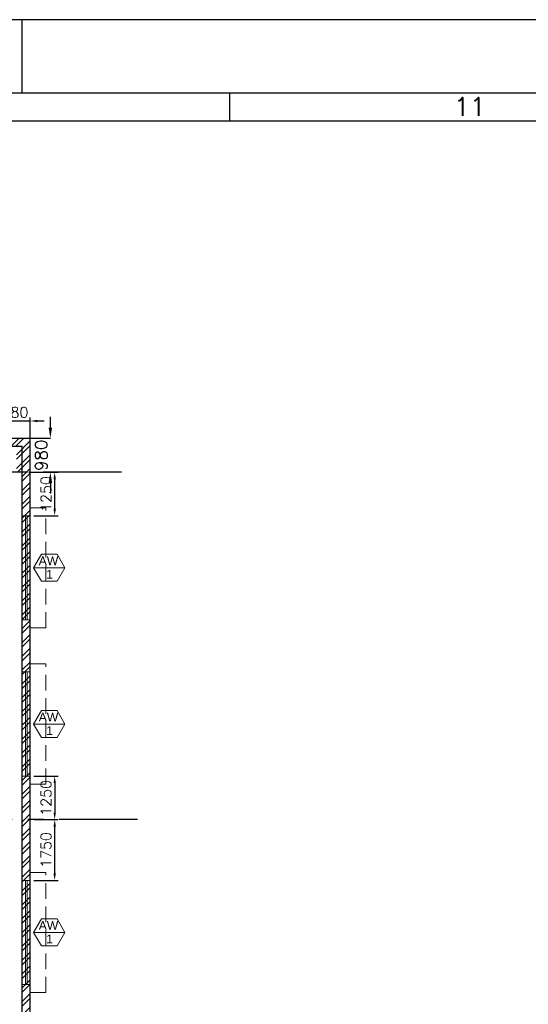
# Model space of a CAD drawing. Header units: inches. Extents: x 156890 to 366890, y 36423 to 221804.
# Tile 28 of 163: x 209320 to 223948, y 156608 to 184960. Entities that reach past the tile are written whole.
import ezdxf
from ezdxf.enums import TextEntityAlignment as Align

# ---------------------------------------------------------------- set-up
doc = ezdxf.new("R2010")
doc.units = ezdxf.units.IN
doc.header["$LTSCALE"] = 1800
doc.header["$MEASUREMENT"] = 0
doc.linetypes.add('1 NORTH ELEVATION$0$NORTH ELEVATION$0$HIDDEN', pattern=[0.375, 0.25, -0.125])
doc.linetypes.add('CENTER', pattern=[2, 1.25, -0.25, 0.25, -0.25])
for name, color, linetype, lineweight in [('2CON', 1, 'Continuous', 13), ('A-WIN TAG', 3, 'Continuous', 13), ('CL', 8, 'CENTER', 15), ('SUNSHADE', 2, '1 NORTH ELEVATION$0$NORTH ELEVATION$0$HIDDEN', 13), ('WINDOW', 3, 'Continuous', 13)]:
    doc.layers.add(name, color=color, linetype=linetype, lineweight=lineweight)
for name, color, linetype in [('DIM', 4, 'Continuous'), ('Format A1', 7, 'Continuous'), ('GRID', 251, 'CENTER'), ('WALL', 6, 'Continuous')]:
    doc.layers.add(name, color=color, linetype=linetype)
doc.styles.add('ROAMNS', font='ROMANS.shx')
doc.styles.add('ROMANS', font='romans.shx')
doc.styles.get("Standard").update_dxf_attribs({"font": 'arial.ttf'})
doc.dimstyles.new('DIM INT 1', dxfattribs={"dimtxt": 300, "dimasz": 200, "dimexe": 100, "dimexo": 100, "dimgap": 100, "dimtad": 1, "dimdec": 0, "dimzin": 13, "dimdsep": 46, "dimlunit": 5, "dimtxsty": 'ROAMNS', "dimblk2": 'OBLIQUE', "dimcen": 0.09, "dimclrd": 9, "dimclre": 9, "dimclrt": 4, "dimadec": 0, "dimazin": 0, "dimtfac": 1, "dimtdec": 0, "dimtix": 1, "dimtmove": 2, "dimatfit": 3, "dimfxl": 1, "dimtolj": 1, "dimtzin": 13, "dimarcsym": 0})
doc.dimstyles.new('USER175', dxfattribs={"dimscale": 175, "dimtxt": 2, "dimasz": 1.75, "dimexe": 0, "dimexo": 0, "dimgap": 0.5, "dimtad": 1, "dimdec": 0, "dimzin": 0, "dimdsep": 46, "dimtxsty": 'ROMANS', "dimcen": 0, "dimclrd": 4, "dimclre": 4, "dimclrt": 4, "dimadec": 0, "dimazin": 0, "dimtfac": 0.09, "dimtdec": 0, "dimtix": 1, "dimtofl": 0, "dimtmove": 0, "dimatfit": 3, "dimfxl": 1, "dimtolj": 1, "dimtzin": 0, "dimarcsym": 0})

# ---------------------------------------------------------------- blocks, each defined once
blk = doc.blocks.new('*D432')
at = {"color": 4, "lineweight": -2, "transparency": 16777216}
for p, q in [((210202, 173213), (210202, 173520)), ((209624, 172907), (210202, 172907)), ((209583, 171927), (210202, 171927)), ((210202, 171621), (210202, 171315))]:
    blk.add_line(p, q, dxfattribs=at)
at = {"color": 4, "transparency": 16777216}
for points in [[(210151, 173213), (210253, 173213), (210202, 172907)], [(210151, 171621), (210253, 171621), (210202, 171927)]]:
    blk.add_solid(points, dxfattribs=at)
at = {"layer": 'Defpoints', "color": 0, "transparency": 16777216}
for p in [(209624, 172907), (209583, 171927), (210202, 171927)]:
    blk.add_point(p, dxfattribs=at)
at = {"color": 4, "transparency": 16777216, "insert": (209939, 172417), "char_height": 350, "attachment_point": 5, "rotation": 90, "style": 'ROMANS'}
blk.add_mtext('\\A1;980', dxfattribs=at)
blk = doc.blocks.new('*D447')
at = {"layer": 'Defpoints', "color": 0, "transparency": 16777216}
for p in [(209624, 163177), (209639, 161927), (210326, 161927)]:
    blk.add_point(p, dxfattribs=at)
at = {"layer": 'DIM', "color": 9, "lineweight": -2, "transparency": 16777216}
for p, q in [((209724, 163177), (210426, 163177)), ((210326, 162977), (210326, 162127)), ((209739, 161927), (210426, 161927))]:
    blk.add_line(p, q, dxfattribs=at)
at = {"layer": 'DIM', "color": 9, "transparency": 16777216}
for points in [[(210293, 162977), (210360, 162977), (210326, 163177)], [(210293, 162127), (210360, 162127), (210326, 161927)]]:
    blk.add_solid(points, dxfattribs=at)
at = {"layer": 'DIM', "color": 4, "transparency": 16777216, "insert": (210076, 162552), "char_height": 300, "attachment_point": 5, "rotation": 90, "style": 'ROAMNS'}
blk.add_mtext('\\A1;1250', dxfattribs=at)
blk = doc.blocks.new('_Oblique')
at = {"color": 0, "linetype": 'ByBlock', "lineweight": -2}
blk.add_line((-0.5, -0.5), (0.5, 0.5), dxfattribs=at)
blk = doc.blocks.new('*D448')
at = {"color": 9, "lineweight": -2, "transparency": 16777216}
for p, q in [((209739, 171927), (210426, 171927)), ((210326, 170877), (210326, 171727)), ((209724, 170677), (210426, 170677))]:
    blk.add_line(p, q, dxfattribs=at)
at = {"color": 9, "transparency": 16777216}
for points in [[(210293, 171727), (210360, 171727), (210326, 171927)], [(210293, 170877), (210360, 170877), (210326, 170677)]]:
    blk.add_solid(points, dxfattribs=at)
at = {"layer": 'Defpoints', "color": 0, "transparency": 16777216}
for p in [(209639, 171927), (210326, 171927), (209624, 170677)]:
    blk.add_point(p, dxfattribs=at)
at = {"color": 4, "transparency": 16777216, "insert": (210076, 171302), "char_height": 300, "attachment_point": 5, "rotation": 90, "style": 'ROAMNS'}
blk.add_mtext('\\A1;1250', dxfattribs=at)
blk = doc.blocks.new('*D450')
at = {"color": 9, "lineweight": -2, "transparency": 16777216}
for p, q in [((209739, 161927), (210426, 161927)), ((210326, 160377), (210326, 161727)), ((209724, 160177), (210426, 160177))]:
    blk.add_line(p, q, dxfattribs=at)
at = {"color": 9, "transparency": 16777216}
for points in [[(210293, 161727), (210360, 161727), (210326, 161927)], [(210293, 160377), (210360, 160377), (210326, 160177)]]:
    blk.add_solid(points, dxfattribs=at)
at = {"layer": 'Defpoints', "color": 0, "transparency": 16777216}
for p in [(209639, 161927), (210326, 161927), (209624, 160177)]:
    blk.add_point(p, dxfattribs=at)
at = {"color": 4, "transparency": 16777216, "insert": (210076, 161052), "char_height": 300, "attachment_point": 5, "rotation": 90, "style": 'ROAMNS'}
blk.add_mtext('\\A1;1750', dxfattribs=at)
blk = doc.blocks.new('A$C43EE5CDB')
for p, q in [((29725, 82900), (29725, 84100)), ((33110, 82451), (33110, 82900)), ((10850, 82451), (117250, 82451))]:
    blk.add_line(p, q)
for points in [[(0, 0), (118900, 0), (118900, 84100), (0, 84100)], [(1200, 1200), (117700, 1200), (117700, 82900), (1200, 82900)]]:
    blk.add_lwpolyline(points, close=True)
at = {"color": 2, "style": 'ROMANS'}
blk.add_text('11', height=300, dxfattribs=at).set_placement((37013, 82683), align=Align.MIDDLE)
blk = doc.blocks.new('*D697')
at = {"color": 9, "lineweight": -2, "transparency": 16777216}
for p, q in [((208544, 173404), (208344, 173404)), ((208744, 172627), (208744, 173504)), ((208744, 173404), (209624, 173404)), ((209624, 172627), (209624, 173504)), ((209824, 173404), (210024, 173404))]:
    blk.add_line(p, q, dxfattribs=at)
at = {"color": 9, "transparency": 16777216}
for points in [[(208544, 173437), (208544, 173370), (208744, 173404)], [(209824, 173437), (209824, 173370), (209624, 173404)]]:
    blk.add_solid(points, dxfattribs=at)
at = {"layer": 'Defpoints', "color": 0, "transparency": 16777216}
for p in [(209624, 173404), (208744, 172527), (209624, 172527)]:
    blk.add_point(p, dxfattribs=at)
at = {"color": 4, "transparency": 16777216, "insert": (209184, 173654), "char_height": 300, "attachment_point": 5, "style": 'ROAMNS'}
blk.add_mtext('\\A1;880', dxfattribs=at)

msp = doc.modelspace()

# ---------------------------------------------------------------- hatches: boundary and pattern name
h = msp.add_hatch()
h.set_pattern_fill('ANSI32', color=8, scale=750, style=0)
h.set_pattern_definition([(45, (447808, 12469), (-198.87378, 198.87378), []), (45, (447940.58, 12469), (-198.87378, 198.87378), [])])
h.paths.add_polyline_path([(209624.1, 150927.2), (209394.1, 150927.2), (209394.1, 140107.2), (209624.1, 140107.2)])
h.paths.add_polyline_path([(209624.1, 161927.2), (209394.1, 161927.2), (209394.1, 150927.2), (209624.1, 150927.2)])
h.paths.add_polyline_path([(209624.1, 171927.2), (209394.1, 171927.2), (209394.1, 161927.2), (209624.1, 161927.2)])
h.paths.add_polyline_path([(209624.1, 172907.2), (208744.1, 172907.2), (208744.1, 172677.2), (209229.1, 172677.2), (209229.1, 171927.2), (209624.1, 171927.2)])

# ---------------------------------------------------------------- linework, layer by layer
at = {"layer": '2CON'}
for p, q in [((210618.4, 169177.2), (209718.4, 169177.2)), ((210618.4, 164677.2), (209718.4, 164677.2)), ((210618.4, 158677.2), (209718.4, 158677.2))]:
    msp.add_line(p, q, dxfattribs=at)
at = {"layer": 'A-WIN TAG'}
for points in [[(209943.4, 169567), (209718.4, 169177.2), (209943.4, 168787.5), (210393.4, 168787.5), (210618.4, 169177.2), (210393.4, 169567)], [(209943.4, 165067), (209718.4, 164677.2), (209943.4, 164287.5), (210393.4, 164287.5), (210618.4, 164677.2), (210393.4, 165067)], [(209943.4, 159067), (209718.4, 158677.2), (209943.4, 158287.5), (210393.4, 158287.5), (210618.4, 158677.2), (210393.4, 159067)]]:
    msp.add_lwpolyline(points, close=True, dxfattribs=at)
at = {"layer": 'CL', "linetype": 'CENTER'}
msp.add_line((195218.4, 171927.2), (210781, 171927.2), dxfattribs=at)
at = {"layer": 'GRID'}
for p, q in [((212244.1, 171927.2), (182472.5, 171927.2)), ((212705.1, 161927.2), (182933.5, 161927.2))]:
    msp.add_line(p, q, dxfattribs=at)
at = {"layer": 'SUNSHADE'}
for points in [[(209624.1, 167447.2), (210074.1, 167447.2), (210074.1, 170907.2), (209624.1, 170907.2)], [(209624.1, 162947.2), (210074.1, 162947.2), (210074.1, 166407.2), (209624.1, 166407.2)], [(209624.1, 156947.2), (210074.1, 156947.2), (210074.1, 160407.2), (209624.1, 160407.2)]]:
    msp.add_lwpolyline(points, dxfattribs=at)
at = {"layer": 'WALL'}
for p, q in [((199744.1, 172907.2), (209624.1, 172907.2)), ((199744.1, 172677.2), (209394.1, 172677.2)), ((209394.1, 140107.2), (209394.1, 172677.2)), ((209624.1, 140107.2), (209624.1, 172907.2))]:
    msp.add_line(p, q, dxfattribs=at)
at = {"layer": 'WINDOW', "ltscale": 100}
for p, q in [((209482.8, 167677.2), (209482.8, 170677.2)), ((209532.8, 167677.2), (209532.8, 170677.2)), ((209482.8, 163177.2), (209482.8, 166177.2)), ((209532.8, 163177.2), (209532.8, 166177.2)), ((209482.8, 157177.2), (209482.8, 160177.2)), ((209532.8, 157177.2), (209532.8, 160177.2))]:
    msp.add_line(p, q, dxfattribs=at)
for points in [[(209624.1, 170677.2), (209394.1, 170677.2), (209394.1, 167677.2), (209624.1, 167677.2)], [(209624.1, 166177.2), (209394.1, 166177.2), (209394.1, 163177.2), (209624.1, 163177.2)], [(209624.1, 160177.2), (209394.1, 160177.2), (209394.1, 157177.2), (209624.1, 157177.2)]]:
    msp.add_lwpolyline(points, close=True, dxfattribs=at)

# ---------------------------------------------------------------- block references
at = {"layer": 'Format A1', "xscale": 1.766190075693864, "yscale": 1.766190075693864, "zscale": 1.766190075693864}
msp.add_blockref('A$C43EE5CDB', (156889.8, 36422.9), dxfattribs=at)

# ---------------------------------------------------------------- texts
at = {"layer": 'A-WIN TAG'}
for s, p in [('AW', (210148.7, 169377.2)), ('1', (210180, 168991.4)), ('AW', (210148.7, 164877.2)), ('1', (210180, 164491.4)), ('AW', (210148.7, 158877.2)), ('1', (210180, 158491.4))]:
    msp.add_text(s, height=250, dxfattribs=at).set_placement(p, align=Align.MIDDLE)

# ---------------------------------------------------------------- dimensions: what is measured, and where the dimension line sits
dim = msp.add_linear_dim(base=(209624.1, 173403.5), p1=(208744.1, 172527.2), p2=(209624.1, 172527.2), dimstyle='DIM INT 1')
dim.commit()
dim.dimension.update_dxf_attribs({"geometry": '*D697', "text_midpoint": (209184.1, 173653.5)})
dim = msp.add_linear_dim(base=(210202, 171927.2), p1=(209624.1, 172907.2), p2=(209583.4, 171927.2), angle=90, dimstyle='USER175', override={"dimfxl": 0.18})
dim.commit()
dim.dimension.update_dxf_attribs({"geometry": '*D432', "text_midpoint": (209939.5, 172417.2)})
for base, p1, p2, picture, middle in [((210326.3, 171927.2), (209624.1, 170677.2), (209639.1, 171927.2), '*D448', (210076.3, 171302.2)), ((210326.3, 161927.2), (209624.1, 160177.2), (209639.1, 161927.2), '*D450', (210076.3, 161052.2))]:
    dim = msp.add_linear_dim(base=base, p1=p1, p2=p2, angle=90, dimstyle='DIM INT 1')
    dim.commit()
    dim.dimension.update_dxf_attribs({"geometry": picture, "text_midpoint": middle})
at = {"layer": 'DIM'}
dim = msp.add_linear_dim(base=(210326.3, 161927.2), p1=(209624.1, 163177.2), p2=(209639.1, 161927.2), angle=90, dimstyle='DIM INT 1', dxfattribs=at)
dim.commit()
dim.dimension.update_dxf_attribs({"geometry": '*D447', "text_midpoint": (210076.3, 162552.2)})

doc.saveas('drawing.dxf')
